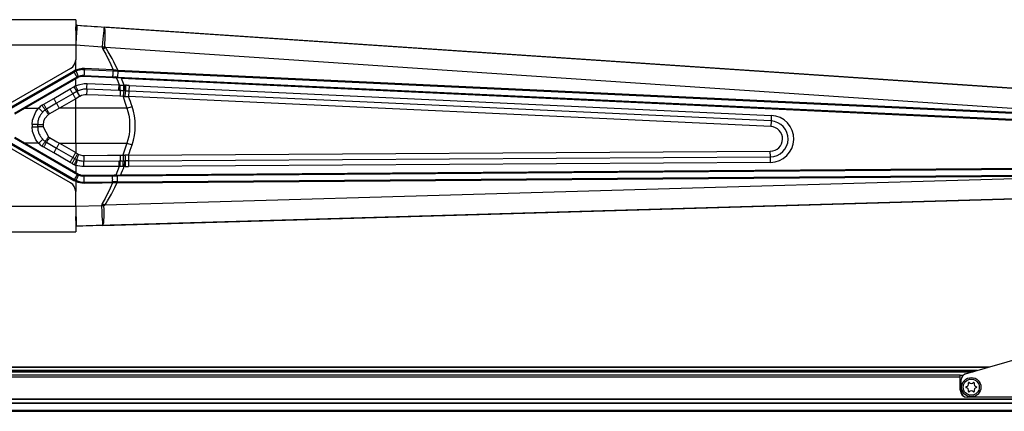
# Model space of a CAD drawing. Header units: millimetres. Extents: x -966 to 629, y -749 to 487.
# Tile 10 of 12: x -121 to 368, y 160 to 354. Entities that reach past the tile are written whole.
import ezdxf

# ---------------------------------------------------------------- set-up
doc = ezdxf.new("R2010")
doc.units = ezdxf.units.MM

# ---------------------------------------------------------------- blocks, each defined once
blk = doc.blocks.new('Sicherungsoese-li', base_point=(346.37, 166.52))
at = {"color": 7, "linetype": 'Continuous'}
for p, q in [((408.77, 195.47), (411.76, 196.14)), ((411.76, 196.14), (412.97, 196.31)), ((412.97, 196.31), (415.1, 196.49)), ((415.1, 196.49), (417.75, 196.48)), ((417.75, 196.48), (419.47, 196.35)), ((419.47, 196.35), (422.76, 195.78)), ((422.76, 195.78), (423.69, 195.55)), ((348.54, 178.14), (408.77, 195.47)), ((423.69, 195.55), (427.51, 194.15)), ((427.51, 194.15), (429.24, 193.24)), ((429.24, 193.24), (431.47, 191.7)), ((431.47, 191.7), (432.03, 191.23)), ((432.03, 191.23), (433.98, 189.15)), ((433.98, 189.15), (434.16, 188.91)), ((434.16, 188.91), (435.24, 187.16)), ((435.24, 187.16), (435.35, 186.94)), ((435.35, 186.94), (435.9, 185.56)), ((435.9, 185.56), (436.13, 184.68)), ((436.13, 184.68), (436.26, 184.01)), ((436.26, 184.01), (436.37, 182.52)), ((436.37, 182.52), (436.37, 169.52)), ((346.37, 169.52), (346.37, 175.26)), ((433.37, 166.52), (349.37, 166.52))]:
    blk.add_line(p, q, dxfattribs=at)
for centre, radius in [((416.37, 186.52), 6.25), ((351.37, 171.52), 4.8), ((391.37, 171.52), 4.8), ((431.37, 171.52), 4.8)]:
    blk.add_circle(centre, radius, dxfattribs=at)
for centre, start, end in [((349.37, 175.26), 106.0483, 180), ((349.37, 169.52), 180, 270), ((433.37, 169.52), 270, 0)]:
    blk.add_arc(centre, 3, start, end, dxfattribs=at)
blk = doc.blocks.new('Senkschraube-DIN7500-TX20-M4x12_A2K__3', base_point=(347.37, 167.52))
at = {"color": 7, "linetype": 'Continuous'}
for p, q in [((348.81, 171.69), (349.43, 172.03)), ((349.43, 171), (348.81, 171.34)), ((349.96, 172.94), (349.94, 173.65)), ((350.24, 173.83), (350.85, 173.46)), ((351.9, 173.46), (352.5, 173.83)), ((352.81, 173.65), (352.79, 172.94)), ((353.31, 172.03), (353.94, 171.69)), ((353.94, 171.34), (353.31, 171)), ((349.94, 169.38), (349.96, 170.1)), ((350.85, 169.58), (350.24, 169.21)), ((352.5, 169.21), (351.9, 169.58)), ((352.79, 170.1), (352.81, 169.38))]:
    blk.add_line(p, q, dxfattribs=at)
blk.add_circle((351.37, 171.52), 4, dxfattribs=at)
for centre, radius, start, end in [((348.9, 171.52), 0.2, 118.3195, 241.6805), ((348.96, 172.91), 1, 298.3195, 1.6805), ((350.14, 173.66), 0.2, 58.3195, 181.6805), ((351.37, 174.31), 1, 238.3195, 301.6805), ((352.61, 173.66), 0.2, 358.3195, 121.6805), ((353.79, 172.91), 1, 178.3195, 241.6805), ((353.85, 171.52), 0.2, 298.3195, 61.6805), ((348.96, 170.12), 1, 358.3195, 61.6805), ((350.14, 169.38), 0.2, 178.3195, 301.6805), ((351.37, 168.73), 1, 58.3195, 121.6805), ((352.61, 169.38), 0.2, 238.3195, 1.6805), ((353.79, 170.12), 1, 118.3195, 181.6805)]:
    blk.add_arc(centre, radius, start, end, dxfattribs=at)
blk = doc.blocks.new('Diffusor-Rahmen-oben', base_point=(-826.13, 159.52))
at = {"color": 7, "linetype": 'Continuous'}
for p, q in [((345.87, 177.52), (-683.13, 177.52)), ((345.87, 176.52), (345.87, 177.52)), ((345.87, 177.52), (347.44, 177.52)), ((345.87, 170.02), (345.87, 176.52)), ((433.37, 166.52), (349.37, 166.52)), ((-808.13, 159.52), (470.87, 159.52))]:
    blk.add_line(p, q, dxfattribs=at)
at = {"color": 1, "linetype": 'Continuous'}
for p, q in [((345.87, 176.52), (-683.13, 176.52)), ((488.87, 165.64), (-826.13, 165.64)), ((488.87, 165.41), (-826.13, 165.41)), ((488.87, 163.62), (-826.13, 163.62)), ((488.87, 163.4), (-826.13, 163.4)), ((-826.13, 160.02), (488.87, 160.02))]:
    blk.add_line(p, q, dxfattribs=at)
at = {"color": 7, "linetype": 'Continuous'}
blk.add_arc((349.37, 170.02), 3.5, 180, 270, dxfattribs=at)
blk = doc.blocks.new('Standard-Diffusor-kpl_', base_point=(-826.13, -731.48))
for name, p in [('Sicherungsoese-li', (346.37, 166.52)), ('Diffusor-Rahmen-oben', (-826.13, 159.52)), ('Senkschraube-DIN7500-TX20-M4x12_A2K__3', (347.37, 167.52))]:
    blk.add_blockref(name, p)
blk = doc.blocks.new('CFK-Haltebuegel', base_point=(-909.13, -142.89))
at = {"color": 1, "linetype": 'Continuous'}
for p, q in [((-93.44, 351.49), (-93.63, 351.5)), ((-93.63, 348.9), (-93.5, 350.74)), ((-92.96, 351.46), (-93.44, 351.49)), ((-93.44, 351.49), (-93.24, 351.49)), ((-79.72, 348.8), (-80.02, 346.13)), ((-79.69, 349.01), (-79.72, 348.8)), ((-79.6, 349.56), (-79.69, 349.01)), ((-79.56, 349.78), (-79.6, 349.56)), ((-79.51, 350.05), (-79.56, 349.78)), ((-79.44, 350.31), (-79.51, 350.05)), ((431.94, 316.18), (-79.33, 350.55)), ((-79.12, 349.93), (-79.19, 350.29)), ((-79.07, 349.53), (-79.12, 349.93)), ((-79.03, 348.97), (-79.07, 349.53)), ((-79.02, 348.76), (-79.03, 348.97)), ((-79, 348.19), (-79.02, 348.76)), ((-78.99, 346.06), (-79, 348.19)), ((-80.32, 342.67), (-80.46, 340.8)), ((-80.18, 344.47), (-80.32, 342.67)), ((-80.02, 346.13), (-80.18, 344.47)), ((-79.21, 340.71), (-79.11, 342.59)), ((-79.11, 342.59), (-79.03, 344.4)), ((-79.03, 344.4), (-79, 345.75)), ((-79, 345.75), (-78.99, 346.06)), ((-93.63, 341.66), (-80.46, 340.8)), ((-80.46, 340.8), (-80.45, 340.49)), ((-80.45, 340.49), (-80.14, 339.62)), ((-80.14, 339.62), (-78.79, 340.49)), ((-80.14, 339.62), (-78.72, 337.09)), ((-78.79, 340.49), (-79.02, 340.57)), ((-78.79, 340.49), (431.27, 306.2)), ((-78.1, 339.4), (-78.79, 340.49)), ((-77.43, 338.3), (-78.1, 339.4)), ((-76.46, 336.62), (-77.43, 338.3)), ((-93.62, 329.12), (-93.63, 334.31)), ((-78.72, 337.09), (-77.41, 334.52)), ((-77.41, 334.52), (-77.17, 334.02)), ((-77.17, 334.02), (-76.18, 331.92)), ((-75.52, 334.89), (-76.46, 336.62)), ((-74.65, 333.22), (-75.52, 334.89)), ((-73.8, 331.49), (-74.65, 333.22)), ((-125.77, 310.66), (-94.67, 328.62)), ((-125.47, 310.15), (-94.42, 328.21)), ((-92.55, 329.51), (-93.62, 329.12)), ((-90.33, 329.92), (-92.55, 329.51)), ((-89.2, 329.93), (-90.33, 329.92)), ((-75.02, 329.28), (-89.2, 329.93)), ((-76.18, 331.92), (-75.02, 329.28)), ((-73.25, 330.34), (-73.8, 331.49)), ((-72.71, 329.17), (-73.25, 330.34)), ((-72.73, 328.67), (-72.87, 325.68)), ((-72.71, 329.17), (-72.73, 328.67)), ((-72.71, 329.17), (428.4, 305.66)), ((-93.63, 321.34), (-93.63, 324.9)), ((-73.64, 325.71), (-72.87, 325.68)), ((-73.44, 325.41), (-72.73, 323.59)), ((-72.87, 325.68), (-72.89, 325.35)), ((-72.73, 323.59), (-72.05, 321.77)), ((-70.91, 325.08), (428.21, 301.67)), ((-104.53, 315.07), (-96.41, 319.76)), ((-96.41, 319.76), (-94.49, 320.87)), ((-93.09, 318.45), (-95.02, 317.34)), ((-94.49, 320.87), (-94.35, 320.95)), ((-93.63, 321.34), (-92.27, 321.9)), ((-92.95, 318.53), (-93.09, 318.45)), ((-92.27, 321.9), (-89.4, 322.49)), ((-89.4, 322.49), (-87.94, 322.51)), ((-72.2, 318.98), (-88.07, 319.72)), ((-87.94, 322.51), (-72.05, 321.77)), ((-71.5, 318.95), (-72.2, 318.98)), ((-72.05, 321.77), (-71.44, 321.71)), ((-69.78, 321.61), (-69.48, 321.6)), ((-69.46, 318.87), (-69.76, 318.89)), ((-69.48, 321.6), (-69.46, 318.87)), ((-69.48, 321.6), (-68.9, 321.6)), ((-68.95, 318.85), (-69.46, 318.87)), ((-68.9, 321.6), (-68.95, 318.85)), ((-67.2, 318.76), (-67.33, 315.97)), ((-67.07, 321.54), (-67.2, 318.76)), ((251.89, 303.85), (-67.2, 318.76)), ((-67.07, 321.54), (252.02, 306.64)), ((-109.47, 312.23), (-104.53, 315.07)), ((-95.02, 317.34), (-103.14, 312.65)), ((-93.63, 314.92), (-101.75, 310.23)), ((-91.72, 316.03), (-93.63, 314.92)), ((-93.63, 310.23), (-93.63, 314.92)), ((-91.58, 316.11), (-91.72, 316.03)), ((-90.78, 316.5), (-91.58, 316.11)), ((-89.08, 316.91), (-90.78, 316.5)), ((-88.21, 316.93), (-89.08, 316.91)), ((-82.41, 316.66), (-88.21, 316.93)), ((-71.64, 316.16), (-82.41, 316.66)), ((-70.09, 316.04), (-71.64, 316.16)), ((-70.09, 316.04), (-69.13, 313.14)), ((-69.26, 316), (-70.09, 316.04)), ((-69.13, 313.14), (-68.21, 310.23)), ((251.76, 301.07), (-67.33, 315.97)), ((-119, 310.25), (-112.03, 310.25)), ((-115.11, 304.32), (-113.43, 308.48)), ((-113.43, 308.48), (-112.03, 310.25)), ((-103.14, 312.65), (-108.07, 309.8)), ((-101.75, 310.23), (-105.45, 308.12)), ((-93.63, 310.23), (-101.75, 310.23)), ((-93.63, 292.81), (-93.63, 310.23)), ((-68.21, 310.23), (-93.63, 310.23)), ((-68.21, 310.23), (-65.62, 311.12)), ((-68.21, 310.23), (-67.69, 308.53)), ((-67.69, 308.53), (-67.28, 306.8)), ((-115.32, 302.09), (-115.11, 304.32)), ((-109.58, 303.54), (-109.75, 302.09)), ((-109.07, 304.91), (-109.58, 303.54)), ((-107.16, 307.1), (-109.07, 304.91)), ((-106.68, 307.41), (-107.16, 307.1)), ((-105.45, 308.12), (-106.68, 307.41)), ((-67.28, 306.8), (-67.12, 305.94)), ((-67.12, 305.94), (-66.89, 304.19)), ((-66.89, 304.19), (-66.89, 298.86)), ((251.89, 303.85), (251.76, 301.07)), ((252.02, 306.64), (251.89, 303.85)), ((-115.32, 302.09), (-115.32, 300.95)), ((-115.11, 298.71), (-115.32, 300.95)), ((-113.43, 294.56), (-115.11, 298.71)), ((-112.54, 302.09), (-112.54, 300.95)), ((-109.75, 302.09), (-109.75, 300.96)), ((-109.75, 300.96), (-107.16, 295.94)), ((-66.89, 298.86), (-67.12, 297.11)), ((-112.03, 292.79), (-113.43, 294.56)), ((-107.16, 295.94), (-106.68, 295.63)), ((-106.68, 295.63), (-102.98, 293.51)), ((-67.69, 294.52), (-68.21, 292.81)), ((-67.28, 296.24), (-67.69, 294.52)), ((-67.12, 297.11), (-67.28, 296.24)), ((-125.76, 292.4), (-94.47, 274.33)), ((-125.52, 292.81), (-94.23, 274.75)), ((-112.03, 292.79), (-119, 292.79)), ((-104.53, 287.97), (-109.47, 290.81)), ((-108.07, 293.25), (-103.14, 290.39)), ((-103.14, 290.39), (-95.02, 285.7)), ((-102.98, 293.51), (-101.75, 292.81)), ((-101.75, 292.81), (-93.63, 292.81)), ((-101.75, 292.81), (-93.63, 288.12)), ((-93.63, 292.81), (-68.21, 292.81)), ((-93.63, 292.81), (-93.63, 288.12)), ((-69.16, 289.83), (-70.12, 286.89)), ((-68.21, 292.81), (-69.16, 289.83)), ((-68.21, 292.81), (-65.62, 291.92)), ((-67.41, 286.85), (251.51, 288.83)), ((251.53, 286.04), (251.51, 288.83)), ((-96.41, 283.28), (-104.53, 287.97)), ((-95.02, 285.7), (-94.04, 285.14)), ((-93.63, 288.12), (-92.66, 287.56)), ((-92.66, 287.56), (-92.08, 287.26)), ((-92.08, 287.26), (-91.47, 287.03)), ((-91.47, 287.03), (-90.2, 286.77)), ((-90.2, 286.77), (-89.55, 286.73)), ((-89.55, 286.73), (-77.82, 286.81)), ((-89.53, 283.94), (-72.09, 284.05)), ((-77.82, 286.81), (-71.5, 286.85)), ((-72.09, 284.05), (-71.47, 284.05)), ((-71.5, 286.85), (-70.12, 286.89)), ((-70.12, 286.89), (-69.14, 286.89)), ((-69.93, 284.05), (-69.41, 284.05)), ((-69.41, 284.05), (-69.53, 281.31)), ((-69.41, 284.05), (-68.96, 284.05)), ((-68.96, 284.05), (-69.01, 281.3)), ((-67.41, 286.85), (-67.39, 284.07)), ((-67.39, 284.07), (251.53, 286.04)), ((-67.39, 284.07), (-67.38, 281.29)), ((251.54, 283.26), (251.53, 286.04)), ((-95.44, 282.72), (-96.41, 283.28)), ((-93.63, 281.87), (-93.63, 278.14)), ((-92.62, 281.55), (-93.63, 281.87)), ((-90.56, 281.19), (-92.62, 281.55)), ((-89.51, 281.15), (-90.56, 281.19)), ((-72.06, 281.26), (-89.51, 281.15)), ((-72.88, 279.07), (-73.73, 276.89)), ((-72.06, 281.26), (-72.88, 279.07)), ((-71.51, 281.28), (-72.06, 281.26)), ((-71.27, 277.11), (421.04, 280.69)), ((-69.53, 281.31), (-70.04, 281.31)), ((-69.01, 281.3), (-69.53, 281.31)), ((251.54, 283.26), (-67.38, 281.29)), ((-94.47, 274.33), (-94.05, 274.1)), ((-94.05, 274.1), (-93.63, 273.88)), ((418.67, 276.47), (-79.18, 261.95)), ((-73.09, 276.94), (-73.09, 276.6)), ((-73.09, 276.6), (-73.07, 273.6)), ((-73.06, 273.1), (421.07, 276.69)), ((-93.63, 273.88), (-92.62, 273.49)), ((-93.63, 273.88), (-93.63, 268.73)), ((-92.62, 273.49), (-90.49, 273.04)), ((-90.49, 273.04), (-89.41, 272.99)), ((-89.41, 272.99), (-80.39, 273.04)), ((-75.31, 273.08), (-80.39, 273.04)), ((-76.49, 270.45), (-77.5, 268.33)), ((-75.31, 273.08), (-76.49, 270.45)), ((-75.91, 267.42), (-75.02, 269.11)), ((-73.06, 273.1), (-75.31, 273.08)), ((-75.02, 269.11), (-74.16, 270.81)), ((-74.16, 270.81), (-73.61, 271.95)), ((-73.81, 273.59), (-73.07, 273.6)), ((-73.61, 271.95), (-73.06, 273.1)), ((-73.07, 273.6), (-73.07, 273.45)), ((-73.07, 273.45), (-73.06, 273.1)), ((-79.06, 265.32), (-80.5, 262.82)), ((-80.06, 251.92), (418.96, 266.48)), ((-77.74, 267.86), (-79.06, 265.32)), ((-77.81, 264.11), (-76.84, 265.76)), ((-77.5, 268.33), (-77.74, 267.86)), ((-76.84, 265.76), (-75.91, 267.42)), ((-80.82, 261.72), (-93.63, 261.35)), ((-80.5, 262.82), (-80.82, 261.72)), ((-80.82, 261.72), (-80.71, 258.69)), ((-80.5, 262.82), (-79.18, 261.95)), ((-79.53, 259.84), (-79.57, 261.75)), ((-79.52, 258), (-79.53, 259.84)), ((-79.4, 261.88), (-79.18, 261.95)), ((-79.18, 261.95), (-78.48, 263.02)), ((-78.48, 263.02), (-77.81, 264.11)), ((-93.57, 254.45), (-93.63, 256.38)), ((-80.71, 258.69), (-80.6, 256.6)), ((-80.6, 256.6), (-80.38, 253.59)), ((-79.63, 254.27), (-79.54, 256.32)), ((-79.54, 256.32), (-79.53, 256.93)), ((-79.53, 256.93), (-79.52, 258)), ((-93.63, 251.52), (-93.48, 251.52)), ((-93.48, 251.52), (-93.33, 251.53)), ((-80.38, 253.59), (-80.36, 253.38)), ((-80.36, 253.38), (-80.29, 252.84)), ((-80.29, 252.84), (-80.26, 252.63)), ((-80.26, 252.63), (-80.23, 252.41)), ((-80.23, 252.41), (-80.16, 252.12)), ((-79.91, 252.13), (-79.84, 252.37)), ((-79.81, 252.53), (-79.76, 252.85)), ((-79.76, 252.85), (-79.7, 253.4)), ((-79.7, 253.4), (-79.68, 253.61)), ((-79.68, 253.61), (-79.63, 254.27))]:
    blk.add_line(p, q, dxfattribs=at)
at = {"color": 7, "linetype": 'Continuous'}
for p, q in [((-93.24, 351.49), (-93.63, 351.5)), ((-93.24, 351.49), (431.94, 316.18)), ((-90.29, 329.44), (-89.22, 329.38)), ((-89.22, 329.38), (-75.03, 328.78)), ((-75.03, 328.78), (-74.26, 328.75)), ((-74.26, 328.75), (-73.83, 328.73)), ((-73.83, 328.73), (-73.5, 328.71)), ((-73.5, 328.71), (-73.83, 328.73)), ((-73.5, 328.71), (-72.73, 328.67)), ((-72.73, 328.67), (-73.5, 328.71)), ((-72.73, 328.67), (428.38, 305.16)), ((-92.93, 325.62), (-124.02, 307.63)), ((-119, 310.25), (-93.63, 324.9)), ((-93.63, 324.9), (-92.79, 325.38)), ((-92.93, 325.62), (-92.69, 325.71)), ((-92.93, 325.62), (-92.69, 325.71)), ((-92.79, 325.38), (-92.47, 325.55)), ((-92.47, 325.83), (-92.24, 325.93)), ((-92.47, 325.83), (-92.24, 325.93)), ((-92.47, 325.55), (-92.17, 325.77)), ((-92.24, 325.93), (-91.3, 326.25)), ((-92.24, 325.93), (-91.63, 326.19)), ((-92.17, 325.77), (-91.32, 325.99)), ((-91.63, 326.19), (-91.3, 326.25)), ((-91.32, 325.99), (-90.79, 326.11)), ((-91.3, 326.25), (-90.34, 326.42)), ((-91.3, 326.25), (-90.83, 326.35)), ((-90.83, 326.35), (-90.34, 326.42)), ((-90.79, 326.11), (-89.77, 326.21)), ((-90.34, 326.42), (-90.1, 326.44)), ((-90.1, 326.44), (-89.77, 326.46)), ((-89.77, 326.46), (-89.36, 326.45)), ((-89.77, 326.46), (-89.36, 326.45)), ((-89.77, 326.21), (-89.37, 326.2)), ((-89.37, 326.2), (-75.19, 325.54)), ((-89.36, 326.45), (-75.17, 325.78)), ((-75.19, 325.54), (-74.31, 325.49)), ((-73.64, 325.71), (-75.17, 325.78)), ((-74.31, 325.49), (-73.44, 325.41)), ((-73.64, 325.71), (-73.98, 325.73)), ((-72.87, 325.68), (-73.64, 325.71)), ((-72.89, 325.35), (-73.44, 325.41)), ((-70.91, 325.08), (-72.89, 325.35)), ((-72.87, 325.68), (428.24, 302.17)), ((-123.89, 307.41), (-119, 310.25)), ((-124, 295.43), (-92.76, 277.28)), ((-119, 292.79), (-123.89, 295.63)), ((-93.63, 278.14), (-119, 292.79)), ((-73.09, 276.6), (421.05, 280.19)), ((-92.61, 277.56), (-93.63, 278.14)), ((-92.76, 277.28), (-92.55, 277.24)), ((-92.55, 277.24), (-92.76, 277.28)), ((-92.34, 277.41), (-92.61, 277.56)), ((-92.36, 277.15), (-92.2, 277)), ((-92.2, 277), (-92.36, 277.15)), ((-92.07, 277.28), (-92.34, 277.41)), ((-92.2, 277), (-91.83, 276.92)), ((-91.51, 276.8), (-92.2, 277)), ((-91.76, 277.15), (-92.07, 277.28)), ((-91.83, 276.92), (-91.51, 276.8)), ((-91.44, 277.04), (-91.76, 277.15)), ((-91.51, 276.8), (-91.31, 276.67)), ((-90.38, 276.47), (-91.51, 276.8)), ((-91.11, 276.94), (-91.44, 277.04)), ((-91.17, 276.7), (-90.83, 276.62)), ((-90.45, 276.8), (-91.11, 276.94)), ((-90.83, 276.62), (-90.38, 276.47)), ((-90.11, 276.76), (-90.45, 276.8)), ((-90.38, 276.47), (-90.14, 276.51)), ((-89.78, 276.48), (-90.38, 276.47)), ((-90.14, 276.51), (-89.78, 276.48)), ((-89.77, 276.74), (-90.11, 276.76)), ((-89.78, 276.48), (-89.43, 276.59)), ((-89.43, 276.59), (-89.78, 276.48)), ((-89.43, 276.73), (-89.77, 276.74)), ((-75.34, 276.83), (-89.43, 276.73)), ((-89.43, 276.59), (-75.32, 276.58)), ((-74.53, 276.85), (-75.34, 276.83)), ((-75.32, 276.58), (-73.83, 276.59)), ((-73.83, 276.59), (-75.32, 276.58)), ((-73.73, 276.89), (-74.53, 276.85)), ((-73.83, 276.59), (-73.09, 276.6)), ((-73.09, 276.6), (-73.83, 276.59)), ((-73.73, 276.89), (-73.09, 276.94)), ((-73.09, 276.94), (-71.27, 277.11)), ((-73.07, 273.6), (421.07, 277.19)), ((-90.44, 273.52), (-89.41, 273.48)), ((-89.41, 273.48), (-75.3, 273.58)), ((-73.81, 273.59), (-75.3, 273.58)), ((-75.3, 273.58), (-74.56, 273.58)), ((-74.56, 273.58), (-73.81, 273.59)), ((-73.07, 273.6), (-73.81, 273.59)), ((418.96, 266.48), (-93.48, 251.52))]:
    blk.add_line(p, q, dxfattribs=at)
at = {"color": 1, "linetype": 'Continuous'}
for centre, radius, start, end in [((-237.56, 254.71), 180.9, 21.699, 22.8922), ((-70.07, 257.23), 64.38, 87.3353, 88.9585), ((-317.75, 224.59), 266.57, 18.9411, 20.0481), ((-93.58, 301.52), 29.57, 341.0584, 18.9416), ((251.47, 294.95), 8.91, 270.3543, 87.3264), ((251.47, 294.95), 11.69, 270.3543, 87.3264), ((251.47, 294.95), 6.13, 270.3543, 87.3264), ((-302.78, 373.15), 250.68, 339.8653, 341.094), ((-224.55, 342.98), 166.84, 336.7449, 338.3081), ((-67.76, 342.97), 61.69, 268.8371, 270.3543)]:
    blk.add_arc(centre, radius, start, end, dxfattribs=at)
for points in [[(-92.96, 351.46), (-92.97, 351.23), (-93.02, 350.62), (-93.08, 349.7), (-93.16, 348.48), (-93.26, 347.01), (-93.38, 345.34), (-93.5, 343.54), (-93.63, 341.66)], [(-93.44, 351.49), (-93.47, 351.15), (-93.5, 350.74)], [(-92.96, 351.46), (-86.14, 351), (-79.33, 350.55)], [(-80.46, 340.8), (-79.84, 340.76), (-79.21, 340.71)], [(-93.62, 329.12), (-94.15, 328.89), (-94.67, 328.62)], [(-94.67, 328.62), (-94.62, 328.53), (-94.54, 328.4), (-94.5, 328.34), (-94.46, 328.27), (-94.43, 328.21), (-94.42, 328.21)], [(-93.42, 328.68), (-93.93, 328.45), (-94.42, 328.21)], [(-92.93, 325.62), (-92.99, 325.74), (-93.13, 325.99), (-93.31, 326.3), (-93.51, 326.66), (-93.73, 327.03), (-93.94, 327.4), (-94.13, 327.73), (-94.31, 328.02), (-94.41, 328.18), (-94.42, 328.21)], [(-93.62, 329.12), (-93.58, 329.04), (-93.52, 328.9), (-93.46, 328.77), (-93.42, 328.68)], [(-90.29, 329.44), (-91.89, 329.19), (-93.42, 328.68)], [(-92.24, 325.93), (-92.29, 326.07), (-92.41, 326.35), (-92.55, 326.68), (-92.71, 327.06), (-92.89, 327.46), (-93.05, 327.84), (-93.2, 328.19), (-93.34, 328.49), (-93.41, 328.66), (-93.42, 328.68)], [(-89.36, 326.45), (-89.36, 326.47), (-89.35, 326.62), (-89.33, 326.88), (-89.31, 327.2), (-89.29, 327.56), (-89.27, 327.95), (-89.26, 328.34), (-89.24, 328.7), (-89.23, 329.01), (-89.22, 329.25), (-89.22, 329.36), (-89.22, 329.38)], [(-89.2, 329.93), (-89.2, 329.84), (-89.21, 329.69), (-89.21, 329.61), (-89.21, 329.5), (-89.22, 329.39), (-89.22, 329.38)], [(-75.17, 325.78), (-75.16, 325.81), (-75.14, 325.95), (-75.11, 326.22), (-75.09, 326.53), (-75.06, 326.89), (-75.04, 327.28), (-75.03, 327.67), (-75.01, 328.03), (-75.01, 328.35), (-75.02, 328.61), (-75.03, 328.76), (-75.03, 328.78)], [(-75.02, 329.28), (-75.03, 329.19), (-75.03, 329.03), (-75.03, 328.95), (-75.03, 328.87), (-75.03, 328.79), (-75.03, 328.78)], [(-75.02, 329.28), (-73.86, 329.22), (-72.71, 329.17)], [(-92.24, 325.93), (-92.58, 325.77), (-92.93, 325.62)], [(-92.93, 325.62), (-92.86, 325.5), (-92.79, 325.38)], [(-90.34, 326.42), (-91.31, 326.25), (-92.24, 325.93)], [(-92.24, 325.93), (-92.2, 325.85), (-92.17, 325.77)], [(-89.77, 326.46), (-89.93, 326.45), (-90.1, 326.44)], [(-89.36, 326.45), (-89.36, 326.33), (-89.37, 326.2)], [(-75.17, 325.78), (-75.18, 325.66), (-75.19, 325.54)], [(-95.02, 317.34), (-95.7, 318.53), (-96.41, 319.76)], [(-93.09, 318.45), (-93.78, 319.64), (-94.49, 320.87)], [(-93.63, 321.34), (-93.99, 321.15), (-94.35, 320.95)], [(-92.95, 318.53), (-93.64, 319.72), (-94.35, 320.95)], [(-92.39, 318.83), (-93, 320.07), (-93.63, 321.34)], [(-93.09, 318.45), (-92.41, 317.26), (-91.72, 316.03)], [(-92.39, 318.83), (-92.67, 318.68), (-92.95, 318.53)], [(-92.95, 318.53), (-92.27, 317.34), (-91.58, 316.11)], [(-88.07, 319.72), (-89.19, 319.7), (-90.29, 319.55), (-91.36, 319.25), (-92.39, 318.83)], [(-88.07, 319.72), (-88.14, 318.35), (-88.21, 316.93)], [(-88.07, 319.72), (-88.01, 321.1), (-87.94, 322.51)], [(-72.2, 318.98), (-72.12, 320.35), (-72.05, 321.77)], [(-71.5, 318.95), (-71.57, 317.57), (-71.64, 316.16)], [(-71.5, 318.95), (-71.46, 320.31), (-71.44, 321.71)], [(-69.76, 318.89), (-70.63, 318.92), (-71.5, 318.95)], [(-71.44, 321.71), (-70.61, 321.66), (-69.78, 321.61)], [(-69.76, 318.89), (-69.93, 317.48), (-70.09, 316.04)], [(-69.76, 318.89), (-69.77, 320.23), (-69.78, 321.61)], [(-68.95, 318.85), (-69.11, 317.45), (-69.26, 316)], [(-68.95, 318.85), (-68.08, 318.8), (-67.2, 318.76)], [(-103.14, 312.65), (-103.82, 313.84), (-104.53, 315.07)], [(-95.02, 317.34), (-94.33, 316.14), (-93.63, 314.92)], [(-69.26, 316), (-68.3, 315.98), (-67.33, 315.97)], [(-110.02, 308.27), (-111.09, 306.94), (-111.88, 305.43), (-112.37, 303.79), (-112.54, 302.09)], [(-110.38, 311.65), (-111.23, 310.98), (-112.03, 310.25)], [(-110.02, 308.27), (-111.01, 309.25), (-112.03, 310.25)], [(-109.47, 312.23), (-109.93, 311.95), (-110.38, 311.65)], [(-108.77, 309.35), (-109.56, 310.48), (-110.38, 311.65)], [(-108.77, 309.35), (-109.42, 308.84), (-110.02, 308.27)], [(-108.07, 309.8), (-108.76, 310.99), (-109.47, 312.23)], [(-108.07, 309.8), (-108.43, 309.58), (-108.77, 309.35)], [(-108.77, 309.35), (-107.98, 308.24), (-107.16, 307.1)], [(-108.07, 309.8), (-107.39, 308.62), (-106.68, 307.41)], [(-103.14, 312.65), (-102.45, 311.46), (-101.75, 310.23)], [(-112.54, 302.09), (-113.91, 302.09), (-115.32, 302.09)], [(-115.32, 300.95), (-113.91, 300.95), (-112.54, 300.95)], [(-112.54, 302.09), (-111.17, 302.09), (-109.75, 302.09)], [(-109.75, 300.96), (-111.17, 300.96), (-112.54, 300.95)], [(-112.54, 300.95), (-112.37, 299.25), (-111.88, 297.62), (-111.09, 296.1), (-110.02, 294.77)], [(-112.03, 292.79), (-111.01, 293.79), (-110.02, 294.77)], [(-110.38, 291.39), (-109.56, 292.56), (-108.77, 293.69)], [(-110.02, 294.77), (-109.42, 294.2), (-108.77, 293.69)], [(-107.16, 295.94), (-107.98, 294.8), (-108.77, 293.69)], [(-108.77, 293.69), (-108.43, 293.46), (-108.07, 293.25)], [(-106.68, 295.63), (-107.39, 294.42), (-108.07, 293.25)], [(-112.03, 292.79), (-111.23, 292.06), (-110.38, 291.39)], [(-110.38, 291.39), (-109.93, 291.09), (-109.47, 290.81)], [(-109.47, 290.81), (-108.76, 292.05), (-108.07, 293.25)], [(-104.53, 287.97), (-103.82, 289.2), (-103.14, 290.39)], [(-101.75, 292.81), (-102.45, 291.58), (-103.14, 290.39)], [(-96.41, 283.28), (-95.7, 284.51), (-95.02, 285.7)], [(-95.44, 282.72), (-94.73, 283.95), (-94.04, 285.14)], [(-93.63, 288.12), (-94.33, 286.9), (-95.02, 285.7)], [(-94.33, 282.15), (-93.75, 283.45), (-93.19, 284.71)], [(-92.66, 287.56), (-93.36, 286.33), (-94.04, 285.14)], [(-94.04, 285.14), (-93.62, 284.91), (-93.19, 284.71)], [(-93.63, 281.87), (-93.13, 283.2), (-92.65, 284.49)], [(-92.08, 287.26), (-92.65, 285.97), (-93.19, 284.71)], [(-93.19, 284.71), (-92.92, 284.59), (-92.65, 284.49)], [(-92.65, 284.49), (-91.12, 284.07), (-89.53, 283.94)], [(-89.55, 286.73), (-89.54, 285.32), (-89.53, 283.94)], [(-89.51, 281.15), (-89.52, 282.57), (-89.53, 283.94)], [(-72.06, 281.26), (-72.07, 282.67), (-72.09, 284.05)], [(-71.51, 281.28), (-71.49, 282.69), (-71.47, 284.05)], [(-71.5, 286.85), (-71.49, 285.43), (-71.47, 284.05)], [(-71.47, 284.05), (-70.7, 284.05), (-69.93, 284.05)], [(-70.12, 286.89), (-70.03, 285.45), (-69.93, 284.05)], [(-70.04, 281.31), (-69.98, 282.7), (-69.93, 284.05)], [(-67.41, 286.85), (-68.28, 286.88), (-69.14, 286.89)], [(-69.14, 286.89), (-69.05, 285.45), (-68.96, 284.05)], [(-67.39, 284.07), (-68.17, 284.06), (-68.96, 284.05)], [(-95.44, 282.72), (-94.89, 282.42), (-94.33, 282.15)], [(-94.33, 282.15), (-93.98, 282.01), (-93.63, 281.87)], [(-70.04, 281.31), (-70.78, 281.3), (-71.51, 281.28)], [(-94.23, 274.75), (-94.27, 274.68), (-94.31, 274.61), (-94.39, 274.47), (-94.47, 274.33)], [(-94.23, 274.75), (-94.21, 274.77), (-94.14, 274.89), (-94, 275.12), (-93.84, 275.4), (-93.66, 275.71), (-93.46, 276.04), (-93.27, 276.38), (-93.09, 276.69), (-92.94, 276.96), (-92.82, 277.17), (-92.76, 277.27), (-92.76, 277.28)], [(-94.23, 274.75), (-93.83, 274.53), (-93.42, 274.33)], [(-93.42, 274.33), (-93.46, 274.24), (-93.52, 274.11), (-93.56, 274.03), (-93.63, 273.88)], [(-93.42, 274.33), (-93.41, 274.35), (-93.34, 274.48), (-93.23, 274.73), (-93.09, 275.01), (-92.94, 275.34), (-92.78, 275.7), (-92.62, 276.05), (-92.47, 276.38), (-92.35, 276.66), (-92.25, 276.88), (-92.2, 276.98), (-92.2, 277)], [(-93.42, 274.33), (-91.96, 273.81), (-90.44, 273.52)], [(-92.61, 277.56), (-92.62, 277.54), (-92.68, 277.42), (-92.75, 277.3), (-92.76, 277.28)], [(-92.76, 277.28), (-92.46, 277.18), (-92.2, 277)], [(-92.07, 277.28), (-92.13, 277.14), (-92.2, 277)], [(-92.2, 277), (-90.84, 276.62), (-89.43, 276.59)], [(-89.43, 276.73), (-89.43, 276.66), (-89.43, 276.59)], [(-89.41, 273.48), (-89.41, 273.5), (-89.4, 273.64), (-89.4, 273.91), (-89.4, 274.23), (-89.4, 274.59), (-89.41, 274.98), (-89.41, 275.36), (-89.41, 275.73), (-89.42, 276.04), (-89.42, 276.28), (-89.42, 276.39), (-89.42, 276.41)], [(-75.34, 276.83), (-75.33, 276.7), (-75.32, 276.58)], [(-75.3, 273.58), (-75.3, 273.6), (-75.28, 273.75), (-75.27, 274.01), (-75.26, 274.33), (-75.25, 274.69), (-75.26, 275.08), (-75.26, 275.47), (-75.27, 275.83), (-75.28, 276.14), (-75.3, 276.41), (-75.32, 276.56), (-75.32, 276.58)], [(-89.41, 273.48), (-89.41, 273.38), (-89.41, 273.24), (-89.41, 273.15), (-89.41, 272.99)], [(-75.3, 273.58), (-75.31, 273.48), (-75.31, 273.33), (-75.31, 273.18), (-75.31, 273.08)], [(-93.63, 261.35), (-93.57, 259.44), (-93.52, 257.6), (-93.47, 255.91), (-93.42, 254.43), (-93.39, 253.21), (-93.36, 252.3), (-93.34, 251.73), (-93.33, 251.53)], [(-79.57, 261.75), (-80.2, 261.74), (-80.82, 261.72)], [(-93.57, 254.45), (-93.53, 253.22), (-93.51, 252.3), (-93.49, 251.73), (-93.48, 251.52)], [(-80.06, 251.92), (-86.7, 251.72), (-93.33, 251.53)]]:
    blk.add_spline(points, degree=3, dxfattribs=at)
at = {"color": 7, "linetype": 'Continuous'}
blk.add_spline([(-90.1, 326.44), (-90.22, 326.43), (-90.34, 326.42)], degree=3, dxfattribs=at)
blk = doc.blocks.new('Manschette-oben', base_point=(-243.63, 311.22))
at = {"color": 7, "linetype": 'Continuous'}
for p, q in [((-93.63, 354.22), (-243.63, 354.22)), ((-243.63, 341.72), (-243.63, 354.22)), ((-93.63, 354.22), (-93.63, 341.72)), ((-243.63, 341.72), (-243.63, 334.31)), ((-93.63, 341.72), (-93.63, 334.31)), ((-241.13, 329.98), (-209.79, 311.89)), ((-96.13, 329.98), (-127.47, 311.89)), ((-207.29, 311.22), (-129.97, 311.22))]:
    blk.add_line(p, q, dxfattribs=at)
at = {"color": 1, "linetype": 'Continuous'}
for p, q in [((-243.63, 341.72), (-209.38, 341.72)), ((-127.88, 341.72), (-93.63, 341.72))]:
    blk.add_line(p, q, dxfattribs=at)
at = {"color": 7, "linetype": 'Continuous'}
for centre, start, end in [((-238.63, 334.31), 180, 240), ((-98.63, 334.31), 300, 0), ((-207.29, 316.22), 240, 270), ((-129.97, 316.22), 270, 300)]:
    blk.add_arc(centre, 5, start, end, dxfattribs=at)
blk = doc.blocks.new('Manschette-unten', base_point=(-243.63, 248.82))
at = {"color": 7, "linetype": 'Continuous'}
for p, q in [((-241.13, 273.06), (-209.79, 291.15)), ((-129.97, 291.82), (-207.29, 291.82)), ((-96.13, 273.06), (-127.47, 291.15)), ((-243.63, 261.32), (-243.63, 268.73)), ((-93.63, 261.32), (-93.63, 268.73)), ((-243.63, 248.82), (-243.63, 261.32)), ((-93.63, 261.32), (-93.63, 248.82)), ((-243.63, 248.82), (-233.93, 248.86)), ((-228.33, 248.82), (-233.93, 248.86)), ((-228.33, 248.82), (-93.63, 248.82))]:
    blk.add_line(p, q, dxfattribs=at)
at = {"color": 1, "linetype": 'Continuous'}
for p, q in [((-209.38, 261.32), (-243.63, 261.32)), ((-93.63, 261.32), (-127.88, 261.32))]:
    blk.add_line(p, q, dxfattribs=at)
at = {"color": 7, "linetype": 'Continuous'}
for centre, start, end in [((-207.29, 286.82), 90, 120), ((-129.97, 286.82), 60, 90), ((-238.63, 268.73), 120, 180), ((-98.63, 268.73), 0, 60)]:
    blk.add_arc(centre, 5, start, end, dxfattribs=at)
blk = doc.blocks.new('CFK-Haltebügel-kpl_', base_point=(-965.85, -210.63))
for name, p in [('Manschette-oben', (-243.63, 311.22)), ('CFK-Haltebuegel', (-909.13, -142.89)), ('Manschette-unten', (-243.63, 248.82))]:
    blk.add_blockref(name, p)
blk = doc.blocks.new('Carbonbügel', base_point=(-965.85, -210.63))
blk.add_blockref('CFK-Haltebügel-kpl_', (-965.85, -210.63))
blk = doc.blocks.new('Gehaeuseprofil__12', base_point=(-795.13, 177.52))
at = {"color": 7, "linetype": 'Continuous'}
for p, q in [((360.28, 181.52), (-697.53, 181.52)), ((353.33, 179.52), (-690.58, 179.52))]:
    blk.add_line(p, q, dxfattribs=at)
at = {"color": 1, "linetype": 'Continuous'}
for p, q in [((359.24, 181.22), (-696.49, 181.22)), ((354.37, 179.82), (-691.62, 179.82)), ((-689.54, 179.22), (352.28, 179.22))]:
    blk.add_line(p, q, dxfattribs=at)
blk = doc.blocks.new('Gehaeuse-kpl___47', base_point=(-903.85, -749.48))
blk.add_blockref('Gehaeuseprofil__12', (-795.13, 177.52))
blk = doc.blocks.new('Montage-fuer-Funktionstest__48', base_point=(-903.85, -749.48))
blk.add_blockref('Gehaeuse-kpl___47', (-903.85, -749.48))
blk = doc.blocks.new('S360-C__49', base_point=(-965.85, -749.48))
for name, p in [('Carbonbügel', (-965.85, -210.63)), ('Montage-fuer-Funktionstest__48', (-903.85, -749.48)), ('Standard-Diffusor-kpl_', (-826.13, -731.48))]:
    blk.add_blockref(name, p)
blk = doc.blocks.new('VordansA', base_point=(-195, 139))
blk.add_blockref('S360-C__49', (-965.85, -749.48))

msp = doc.modelspace()

# ---------------------------------------------------------------- block references
msp.add_blockref('VordansA', (-195, 139))

doc.saveas('drawing.dxf')
